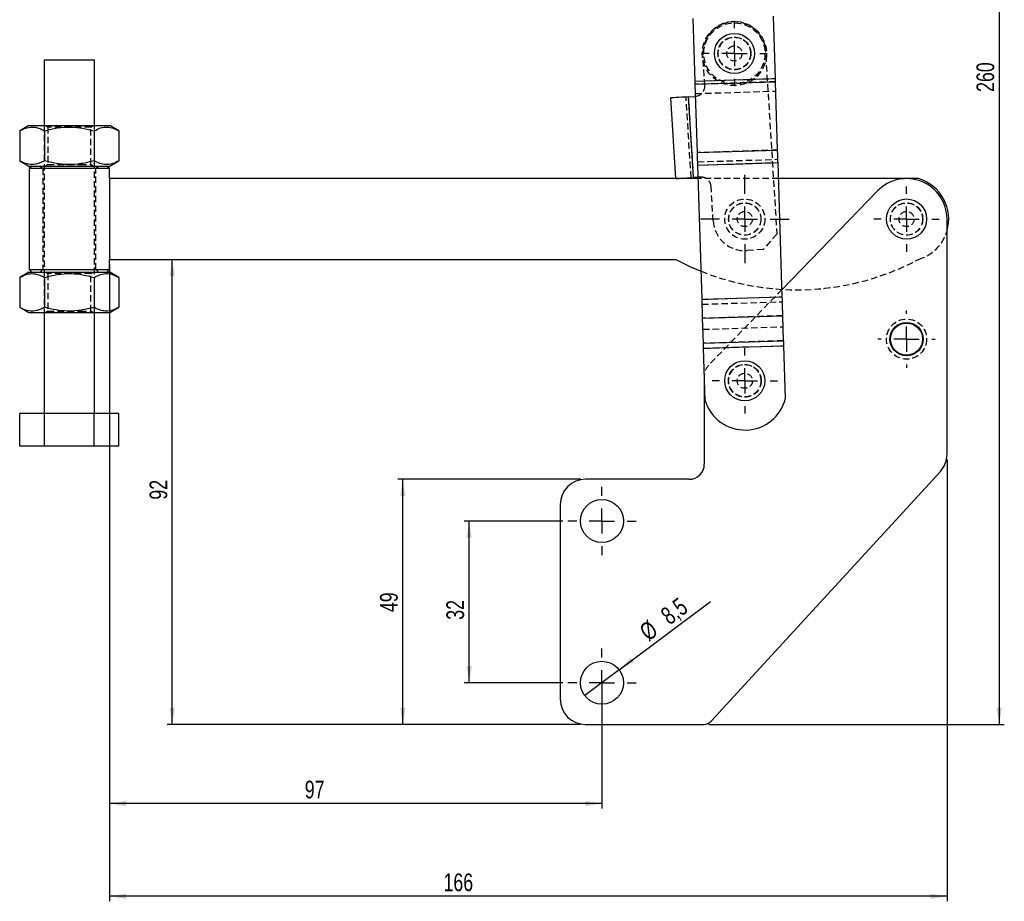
# Model space of a CAD drawing. Extents: x -800 to 11680, y 45 to 1082.
# Tile 2 of 14: x 75 to 270, y 45 to 219. Entities that reach past the tile are written whole.
import ezdxf

# ---------------------------------------------------------------- set-up
doc = ezdxf.new("R2010")
doc.units = 0
doc.linetypes.add('HIDDEN', pattern=[1.905, 1.27, -0.635])
doc.layers.get('0').update_dxf_attribs({"linetype": 'CONTINUOUS'})
doc.styles.add('SLDTEXTSTYLE0', font='TXT', dxfattribs={"width": 0.75})
doc.dimstyles.new('SLDDIMSTYLE0', dxfattribs={"dimtxt": 3.5, "dimasz": 3.302, "dimexe": 0, "dimexo": 0.0625, "dimgap": 0.875, "dimtad": 1, "dimdec": 0, "dimrnd": 1e-09, "dimzin": 12, "dimtxsty": 'SLDTEXTSTYLE0', "dimsah": 1, "dimcen": 0.09, "dimazin": 3, "dimtfac": 1, "dimtdec": 0, "dimtofl": 0, "dimtmove": 0, "dimatfit": 3, "dimtolj": 1, "dimtzin": 12})
doc.dimstyles.new('SLDDIMSTYLE1', dxfattribs={"dimtxt": 3.5, "dimasz": 3.302, "dimexe": 0, "dimexo": 0.0625, "dimgap": 0.875, "dimtad": 1, "dimdec": 3, "dimrnd": 1e-09, "dimzin": 12, "dimtxsty": 'SLDTEXTSTYLE0', "dimsah": 1, "dimcen": 0.09, "dimazin": 3, "dimtfac": 1, "dimtdec": 3, "dimtofl": 0, "dimtmove": 0, "dimatfit": 3, "dimtolj": 1, "dimtzin": 12})
doc.dimstyles.new('SLDDIMSTYLE2', dxfattribs={"dimtxt": 3.5, "dimasz": 3.302, "dimexe": 0, "dimexo": 0.0625, "dimgap": 0.875, "dimtad": 1, "dimdec": 0, "dimrnd": 1e-09, "dimzin": 12, "dimtxsty": 'SLDTEXTSTYLE0', "dimsah": 1, "dimcen": 0.09, "dimazin": 3, "dimtfac": 1, "dimtofl": 0, "dimtmove": 0, "dimatfit": 3, "dimtolj": 1, "dimtzin": 12})
doc.dimstyles.new('SLDDIMSTYLE3', dxfattribs={"dimtxt": 3.5, "dimasz": 3.302, "dimexe": 0, "dimexo": 0.0625, "dimgap": 0.875, "dimtad": 1, "dimdec": 3, "dimrnd": 1e-09, "dimzin": 12, "dimtxsty": 'SLDTEXTSTYLE0', "dimblk1": 'NONE', "dimsah": 1, "dimcen": 0, "dimazin": 3, "dimtfac": 1, "dimtdec": 3, "dimtmove": 0, "dimatfit": 3, "dimtolj": 1, "dimtzin": 12})

# ---------------------------------------------------------------- blocks, each defined once
blk = doc.blocks.new('_D')
at = {"color": 179, "linetype": 'CONTINUOUS'}
for p, q in [((92.8, 170.64), (92.8, 63.01)), ((190.22, 86.9), (190.22, 63.01)), ((190.22, 64.01), (92.8, 64.01))]:
    blk.add_line(p, q, dxfattribs=at)
for points in [[(92.8, 64.01), (96.1, 63.5), (96.1, 64.51)], [(190.22, 64.01), (186.92, 64.51), (186.92, 63.5)]]:
    blk.add_solid(points, dxfattribs=at)
at = {"color": 179, "linetype": 'CONTINUOUS', "insert": (131.43, 68.52, 0.1), "char_height": 3.5, "attachment_point": 1, "style": 'SLDTEXTSTYLE0'}
blk.add_mtext('97', dxfattribs=at)
blk = doc.blocks.new('_D_1')
at = {"color": 179, "linetype": 'CONTINUOUS'}
for p, q in [((92.8, 170.64), (92.8, 44.65)), ((258.47, 132.1), (258.47, 44.65)), ((258.47, 45.65), (92.8, 45.65))]:
    blk.add_line(p, q, dxfattribs=at)
for points in [[(92.8, 45.65), (96.1, 45.15), (96.1, 46.16)], [(258.47, 45.65), (255.17, 46.16), (255.17, 45.15)]]:
    blk.add_solid(points, dxfattribs=at)
at = {"color": 179, "linetype": 'CONTINUOUS', "insert": (158.88, 50.16, 0.1), "char_height": 3.5, "attachment_point": 1, "style": 'SLDTEXTSTYLE0'}
blk.add_mtext('166', dxfattribs=at)
blk = doc.blocks.new('_D_2')
at = {"color": 179, "linetype": 'CONTINUOUS'}
for p, q in [((93.8, 171.64), (106.24, 171.64)), ((105.24, 79.65), (105.24, 171.64)), ((185.97, 79.65), (104.24, 79.65))]:
    blk.add_line(p, q, dxfattribs=at)
for points in [[(105.24, 171.64), (104.73, 168.34), (105.75, 168.34)], [(105.24, 79.65), (105.75, 82.96), (104.73, 82.96)]]:
    blk.add_solid(points, dxfattribs=at)
at = {"color": 179, "linetype": 'CONTINUOUS', "insert": (100.73, 124.13, 0.1), "char_height": 3.5, "attachment_point": 1, "rotation": 90, "style": 'SLDTEXTSTYLE0'}
blk.add_mtext('92', dxfattribs=at)
blk = doc.blocks.new('_D_3')
at = {"color": 179, "linetype": 'CONTINUOUS'}
for p, q in [((182.47, 119.9), (162.95, 119.9)), ((163.95, 87.9), (163.95, 119.9)), ((182.47, 87.9), (162.95, 87.9))]:
    blk.add_line(p, q, dxfattribs=at)
for points in [[(163.95, 119.9), (163.45, 116.6), (164.46, 116.6)], [(163.95, 87.9), (164.46, 91.21), (163.45, 91.21)]]:
    blk.add_solid(points, dxfattribs=at)
at = {"color": 179, "linetype": 'CONTINUOUS', "insert": (159.44, 100.36, 0.1), "char_height": 3.5, "attachment_point": 1, "rotation": 90, "style": 'SLDTEXTSTYLE0'}
blk.add_mtext('32', dxfattribs=at)
blk = doc.blocks.new('_D_4')
at = {"color": 179, "linetype": 'CONTINUOUS'}
for p, q in [((185.97, 128.15), (149.83, 128.15)), ((150.83, 79.65), (150.83, 128.15)), ((185.97, 79.65), (149.83, 79.65))]:
    blk.add_line(p, q, dxfattribs=at)
for points in [[(150.83, 128.15), (150.32, 124.85), (151.34, 124.85)], [(150.83, 79.65), (151.34, 82.96), (150.32, 82.96)]]:
    blk.add_solid(points, dxfattribs=at)
at = {"color": 179, "linetype": 'CONTINUOUS', "insert": (146.32, 101.88, 0.1), "char_height": 3.5, "attachment_point": 1, "rotation": 90, "style": 'SLDTEXTSTYLE0'}
blk.add_mtext('49', dxfattribs=at)
blk = doc.blocks.new('_D_5')
at = {"color": 179, "linetype": 'CONTINUOUS'}
for q in [(211.66, 103.97), (186.82, 85.35)]:
    blk.add_line((193.62, 90.45), q, dxfattribs=at)
blk.add_solid([(193.62, 90.45), (196.57, 92.03), (195.96, 92.84)], dxfattribs=at)
at = {"color": 179, "linetype": 'CONTINUOUS', "char_height": 3.5, "attachment_point": 1, "rotation": 36.8431, "style": 'SLDTEXTSTYLE0'}
for s, insert in [('8,5', (201.49, 102.02, 0.1)), ('%%c', (197.3, 98.81, 0.1))]:
    blk.add_mtext(s, dxfattribs=dict(at, insert=insert))
blk = doc.blocks.new('_NONE')
blk = doc.blocks.new('_D_6')
at = {"color": 179, "linetype": 'CONTINUOUS'}
for p, q in [((212.79, 339.48), (269.8, 339.48)), ((268.8, 339.48), (268.8, 79.65)), ((211.34, 79.65), (269.8, 79.65))]:
    blk.add_line(p, q, dxfattribs=at)
for points in [[(268.8, 339.48), (268.29, 336.18), (269.31, 336.18)], [(268.8, 79.65), (269.31, 82.96), (268.29, 82.96)]]:
    blk.add_solid(points, dxfattribs=at)
at = {"color": 179, "linetype": 'CONTINUOUS', "insert": (264.29, 204.81, 0.1), "char_height": 3.5, "attachment_point": 1, "rotation": 90, "style": 'SLDTEXTSTYLE0'}
blk.add_mtext('260', dxfattribs=at)
blk = doc.blocks.new('SW_CENTERMARKSYMBOL_0')
at = {"color": 0, "linetype": 'CONTINUOUS'}
for p, q in [((0, 5), (0, 6.46875)), ((0, 0), (0, 2.5)), ((-5, 0), (-6.46875, 0)), ((0, 0), (-2.5, 0)), ((0, 0), (0, -2.5)), ((0, 0), (2.5, 0)), ((5, 0), (6.46875, 0)), ((0, -5), (0, -6.46875))]:
    blk.add_line(p, q, dxfattribs=at)
blk = doc.blocks.new('SW_CENTERMARKSYMBOL_1')
at = {"color": 0, "linetype": 'CONTINUOUS'}
for p, q in [((0, 5), (0, 5.67)), ((0, 0), (0, 2.5)), ((-5, 0), (-5.68, 0)), ((0, 0), (-2.5, 0)), ((0, 0), (0, -2.5)), ((0, 0), (2.5, 0)), ((5, 0), (5.67, 0)), ((0, -5), (0, -5.68)), ((-60.25, -31), (-60.25, -29.25)), ((-60.25, -36), (-60.25, -33.5)), ((-65.25, -36), (-67, -36)), ((-60.25, -36), (-62.75, -36)), ((-60.25, -36), (-60.25, -38.5)), ((-60.25, -36), (-57.75, -36)), ((-55.25, -36), (-53.5, -36)), ((-60.25, -41), (-60.25, -42.75))]:
    blk.add_line(p, q, dxfattribs=at)
blk = doc.blocks.new('SW_CENTERMARKSYMBOL_2')
at = {"color": 0, "linetype": 'CONTINUOUS'}
for p, q in [((0, 5), (0, 6.75)), ((0, 0), (0, 2.5)), ((-5, 0), (-6.75, 0)), ((0, 0), (-2.5, 0)), ((0, 0), (0, -2.5)), ((0, 0), (2.5, 0)), ((5, 0), (6.75, 0)), ((0, -5), (0, -6.75))]:
    blk.add_line(p, q, dxfattribs=at)
blk = doc.blocks.new('SW_CENTERMARKSYMBOL_3')
at = {"color": 0, "linetype": 'CONTINUOUS'}
for p, q in [((0, 5), (0, 6.46875)), ((0, 0), (0, 2.5)), ((-5, 0), (-6.46875, 0)), ((0, 0), (-2.5, 0)), ((0, 0), (0, -2.5)), ((0, 0), (2.5, 0)), ((5, 0), (6.46875, 0)), ((0, -5), (0, -6.46875))]:
    blk.add_line(p, q, dxfattribs=at)
blk = doc.blocks.new('SW_CENTERMARKSYMBOL_4')
at = {"color": 0, "linetype": 'CONTINUOUS'}
for p, q in [((0, 5), (0, 8.75)), ((0, 0), (0, 2.5)), ((-5, 0), (-8.75, 0)), ((0, 0), (-2.5, 0)), ((0, 0), (0, -2.5)), ((0, 0), (2.5, 0)), ((5, 0), (8.75, 0)), ((0, -5), (0, -8.75))]:
    blk.add_line(p, q, dxfattribs=at)
blk = doc.blocks.new('SW_CENTERMARKSYMBOL_5')
at = {"color": 0, "linetype": 'CONTINUOUS'}
for p, q in [((0, 5), (0, 6.46875)), ((0, 0), (0, 2.5)), ((-5, 0), (-6.46875, 0)), ((0, 0), (-2.5, 0)), ((0, 0), (0, -2.5)), ((0, 0), (2.5, 0)), ((5, 0), (6.46875, 0)), ((0, -5), (0, -6.46875))]:
    blk.add_line(p, q, dxfattribs=at)
blk = doc.blocks.new('SW_CENTERMARKSYMBOL_6')
at = {"color": 0, "linetype": 'CONTINUOUS'}
for p, q in [((0, 5), (0, 6.46875)), ((0, 0), (0, 2.5)), ((-5, 0), (-6.46875, 0)), ((0, 0), (-2.5, 0)), ((0, 0), (0, -2.5)), ((0, 0), (2.5, 0)), ((5, 0), (6.46875, 0)), ((0, -5), (0, -6.46875))]:
    blk.add_line(p, q, dxfattribs=at)

msp = doc.modelspace()

# ---------------------------------------------------------------- linework, layer by layer
at = {"color": 7, "linetype": 'CONTINUOUS'}
for p, q in [((208.648429, 206.96342), (208.257483, 219.307344)), ((224.515473, 207.465947), (224.124528, 219.809871)), ((79.862277, 211.142953), (79.863052, 198.142955)), ((89.863057, 198.143555), (89.862275, 211.143553)), ((208.648429, 206.96342), (224.515473, 207.465947)), ((208.668977, 206.314649), (224.53602, 206.817176)), ((224.963766, 193.311362), (224.53602, 206.817176)), ((209.096721, 192.808833), (208.668977, 206.314649)), ((204.862363, 187.650455), (203.86277, 203.619201)), ((207.355933, 203.83786), (208.682982, 203.920931)), ((208.355525, 187.869117), (207.355933, 203.83786)), ((208.682982, 203.920931), (208.744636, 203.925747)), ((76.863061, 198.142774), (75.048159, 197.094802)), ((75.048159, 197.094802), (75.048516, 191.19053)), ((79.955648, 197.095096), (79.95599, 191.190824)), ((89.770596, 197.095685), (89.770953, 191.191414)), ((94.678077, 197.095979), (92.863056, 198.143735)), ((94.678077, 197.095979), (94.678427, 191.191709)), ((209.096721, 192.808833), (224.963766, 193.311362)), ((75.048516, 191.19053), (76.863538, 190.142775)), ((92.863533, 190.143734), (94.678427, 191.191709)), ((77.426041, 190.142808), (76.926063, 189.642778)), ((76.926063, 189.642778), (76.92727, 169.642778)), ((92.801067, 189.643731), (92.301036, 190.143701)), ((92.801186, 187.643731), (92.801067, 189.643731)), ((209.175486, 190.321876), (225.04253, 190.824404)), ((210.01639, 163.770785), (209.175486, 190.321876)), ((225.883434, 164.273312), (225.04253, 190.824404)), ((209.260085, 187.65072), (92.801186, 187.643731)), ((92.801186, 187.643731), (92.802147, 171.643731)), ((209.251392, 187.925195), (208.355525, 187.869117)), ((252.801186, 187.653333), (225.143014, 187.651673)), ((244.721836, 185.21896), (225.837569, 165.721492)), ((258.468333, 133.099377), (258.468333, 179.653193)), ((92.802147, 171.643731), (204.802146, 171.650452)), ((92.802267, 169.643731), (92.802147, 171.643731)), ((76.92727, 169.642778), (77.427293, 169.142808)), ((92.302295, 169.143701), (92.802267, 169.643731)), ((76.864789, 169.142775), (75.049902, 168.094801)), ((75.049902, 168.094801), (75.05026, 162.19053)), ((79.957376, 168.095096), (79.957734, 162.190825)), ((89.772339, 168.095685), (89.772689, 162.191414)), ((94.679813, 168.095979), (92.864799, 169.143735)), ((94.679813, 168.095979), (94.680171, 162.191708)), ((210.01639, 163.770785), (225.883434, 164.273312)), ((75.05026, 162.19053), (76.865281, 161.142775)), ((92.865276, 161.143735), (94.680171, 162.191708)), ((79.865272, 161.142955), (79.866479, 141.142955)), ((89.866477, 141.143555), (89.865277, 161.143555)), ((210.134845, 160.03061), (226.001889, 160.533138)), ((210.291973, 155.069385), (210.134845, 160.03061)), ((226.159017, 155.571913), (226.001889, 160.533138)), ((210.291973, 155.069385), (226.159017, 155.571913)), ((210.322874, 154.093686), (226.189918, 154.596215)), ((210.653517, 143.653808), (210.322874, 154.093686)), ((226.520562, 144.156335), (226.189918, 154.596215)), ((210.468332, 148.638533), (210.468332, 131.153192)), ((79.959, 141.142961), (75.051527, 141.142666)), ((75.051899, 134.742666), (75.051527, 141.142666)), ((89.773956, 141.143549), (79.959, 141.142961)), ((79.959388, 134.74296), (79.959, 141.142961)), ((94.68143, 141.143843), (89.773956, 141.143549)), ((89.774336, 134.743549), (89.773956, 141.143549)), ((94.681817, 134.743843), (94.68143, 141.143843)), ((79.959388, 134.74296), (75.051899, 134.742666)), ((89.774336, 134.743549), (79.959388, 134.74296)), ((94.681817, 134.743843), (89.774336, 134.743549)), ((211.812767, 80.301095), (257.152616, 129.719134)), ((207.468332, 128.153194), (186.968333, 128.153194)), ((181.968332, 123.153191), (181.968332, 84.653195)), ((186.968333, 79.653192), (210.339053, 79.653192))]:
    msp.add_line(p, q, dxfattribs=at)
at = {"color": 7, "linetype": 'HIDDEN'}
for p, q in [((222.485488, 213.916313), (224.815608, 176.692035)), ((210.554126, 206.041973), (210.179279, 212.03025)), ((208.648429, 206.96342), (224.515473, 207.465947)), ((224.53602, 206.817176), (208.668977, 206.314649)), ((208.727194, 204.476464), (224.594238, 204.978991)), ((207.856502, 187.83788), (206.85691, 203.806624)), ((208.355525, 187.869117), (207.355933, 203.83786)), ((79.863052, 198.142955), (79.865272, 161.142955)), ((80.18979, 198.142974), (80.613072, 197.846629)), ((80.613072, 197.846629), (80.613519, 190.439371)), ((89.113074, 197.847139), (89.536319, 198.143534)), ((89.113521, 190.43988), (89.113074, 197.847139)), ((89.865277, 161.143555), (89.863057, 198.143555)), ((224.963766, 193.311362), (209.096721, 192.808833)), ((209.154939, 190.970648), (225.021983, 191.473175)), ((79.113538, 190.142909), (79.613562, 189.64294)), ((79.613562, 189.64294), (79.614769, 169.64294)), ((80.613519, 190.439371), (80.190281, 190.142974)), ((89.536796, 190.143535), (89.113521, 190.43988)), ((90.113568, 189.643569), (90.613539, 190.1436)), ((90.114768, 169.64357), (90.113568, 189.643569)), ((209.175486, 190.321876), (225.04253, 190.824404)), ((209.682574, 187.952185), (209.251392, 187.925195)), ((225.143014, 187.651673), (209.260085, 187.65072)), ((212.230541, 179.260807), (211.803616, 186.081042)), ((224.815608, 176.692035), (222.102449, 173.616523)), ((222.102449, 173.616523), (218.858798, 173.413481)), ((79.614769, 169.64294), (79.11479, 169.14291)), ((90.614798, 169.1436), (90.114768, 169.64357)), ((80.191533, 169.142974), (80.614815, 168.846629)), ((80.614815, 168.846629), (80.615262, 161.43937)), ((89.11481, 168.847139), (89.538055, 169.143535)), ((89.115257, 161.439881), (89.11481, 168.847139)), ((225.837569, 165.721492), (211.313396, 150.725696)), ((210.01639, 163.770785), (225.883434, 164.273312)), ((210.047291, 162.795087), (225.914335, 163.297614)), ((80.615262, 161.43937), (80.19201, 161.142974)), ((89.53854, 161.143536), (89.115257, 161.439881)), ((226.001889, 160.533138), (210.134845, 160.03061)), ((210.204419, 157.833862), (226.071463, 158.33639)), ((226.159017, 155.571913), (210.291973, 155.069385)), ((210.322874, 154.093686), (226.189918, 154.596215))]:
    msp.add_line(p, q, dxfattribs=at)
at = {"color": 7, "linetype": 'CONTINUOUS', "flags": 128}
for points in [[(79.862277, 211.142953), (79.902153, 211.142957), (80.15361, 211.142972), (80.625231, 211.143002), (81.294964, 211.143039), (82.131515, 211.143091), (83.09574, 211.143147), (84.142576, 211.14321), (85.223059, 211.143278), (86.286682, 211.143341), (87.283689, 211.1434), (88.167484, 211.143453), (88.896724, 211.143497), (89.437316, 211.143531), (89.763987, 211.143549), (89.862275, 211.143553)], [(208.668977, 206.314649), (208.666551, 206.391234), (208.664069, 206.469607), (208.661538, 206.549525), (208.658966, 206.63074), (208.65636, 206.712995), (208.65373, 206.796035), (208.651084, 206.879597), (208.648429, 206.96342)], [(224.53602, 206.817176), (224.533595, 206.893761), (224.531113, 206.972137), (224.528582, 207.052056), (224.526009, 207.133267), (224.523405, 207.215525), (224.520775, 207.298562), (224.518128, 207.382124), (224.515473, 207.465947)], [(207.355933, 203.83786), (206.674451, 203.795202), (206.019158, 203.754183), (205.415236, 203.716379), (204.885894, 203.683246), (204.451474, 203.656051), (204.128671, 203.635845), (203.92989, 203.623403), (203.86277, 203.619201)], [(76.863061, 198.142774), (76.94302, 198.14278), (77.247645, 198.142799), (77.771331, 198.142828), (78.499044, 198.142873), (79.409833, 198.142927), (80.477501, 198.142992), (81.671338, 198.143063), (82.95698, 198.143141), (84.297474, 198.143221), (85.654232, 198.143301), (86.988236, 198.143382), (88.261093, 198.143458), (89.436199, 198.143529), (90.479742, 198.143592), (91.361704, 198.143644), (92.056717, 198.143687), (92.544774, 198.143715), (92.811841, 198.143732), (92.863056, 198.143735)], [(209.175486, 190.321876), (209.165309, 190.643202), (209.155164, 190.963523), (209.145083, 191.281836), (209.135097, 191.597147), (209.125237, 191.908467), (209.115534, 192.214824), (209.106019, 192.51526), (209.096721, 192.808833)], [(225.04253, 190.824404), (225.032354, 191.145729), (225.022209, 191.46605), (225.012127, 191.784365), (225.002141, 192.099675), (224.992281, 192.410996), (224.982578, 192.717353), (224.973063, 193.017788), (224.963766, 193.311362)], [(76.863538, 190.142775), (76.943512, 190.142779), (77.248122, 190.142797), (77.771808, 190.142829), (78.499521, 190.142874), (79.41031, 190.142928), (80.477978, 190.142991), (81.671814, 190.143064), (82.957472, 190.14314), (84.29795, 190.14322), (85.654716, 190.143302), (86.988713, 190.143382), (88.26157, 190.143458), (89.436675, 190.143529), (90.480226, 190.143593), (91.362189, 190.143645), (92.057194, 190.143686), (92.545251, 190.143716), (92.812325, 190.143732), (92.863533, 190.143734)], [(84.863569, 189.643254), (83.522121, 189.643174), (82.219268, 189.643096), (80.992485, 189.643022), (79.877074, 189.642956), (78.905101, 189.642897), (78.104551, 189.642848), (77.498446, 189.642813), (77.104221, 189.642789), (76.933215, 189.642779), (76.926063, 189.642778)], [(92.801067, 189.643731), (92.793914, 189.643731), (92.622909, 189.64372), (92.228684, 189.643696), (91.622579, 189.64366), (90.822029, 189.643612), (89.850063, 189.643554), (88.734644, 189.643487), (87.507862, 189.643413), (86.205008, 189.643335), (84.863569, 189.643254)], [(204.862363, 187.650455), (204.929483, 187.654657), (205.128264, 187.6671), (205.451067, 187.687308), (205.885486, 187.7145), (206.414828, 187.747635), (207.01875, 187.785439), (207.674043, 187.826458), (208.355525, 187.869117)], [(204.802146, 171.650452), (208.00816, 170.082348), (209.841065, 169.306567)], [(76.92727, 169.642778), (76.934422, 169.642779), (77.105428, 169.642789), (77.499653, 169.642813), (78.105758, 169.642849), (78.906308, 169.642897), (79.878266, 169.642955), (80.993692, 169.643023), (82.220475, 169.643096), (83.523328, 169.643174), (84.864761, 169.643255)], [(84.864761, 169.643255), (86.206208, 169.643335), (87.509061, 169.643413), (88.735844, 169.643487), (89.851263, 169.643554), (90.823228, 169.643612), (91.623778, 169.64366), (92.229883, 169.643697), (92.624108, 169.64372), (92.795114, 169.643731), (92.802267, 169.643731)], [(76.864789, 169.142775), (76.944764, 169.14278), (77.249373, 169.142798), (77.773075, 169.142829), (78.500773, 169.142873), (79.411576, 169.142927), (80.479245, 169.142992), (81.673066, 169.143063), (82.958723, 169.14314), (84.299217, 169.143221), (85.655975, 169.143302), (86.989972, 169.143382), (88.262836, 169.143459), (89.437942, 169.143529), (90.481485, 169.143592), (91.363448, 169.143645), (92.058453, 169.143686), (92.54651, 169.143716), (92.813584, 169.143732), (92.864799, 169.143735)], [(210.134845, 160.03061), (210.122156, 160.431283), (210.108636, 160.85814), (210.094394, 161.307836), (210.07954, 161.776843), (210.064191, 162.261486), (210.048467, 162.757962), (210.032491, 163.26238), (210.01639, 163.770785)], [(226.001889, 160.533138), (225.9892, 160.93381), (225.975681, 161.360668), (225.961438, 161.810364), (225.946585, 162.279371), (225.931235, 162.764013), (225.915511, 163.26049), (225.899535, 163.764908), (225.883434, 164.273312)], [(76.865281, 161.142775), (76.945241, 161.142779), (77.249865, 161.142798), (77.773551, 161.142829), (78.501265, 161.142873), (79.412053, 161.142928), (80.479722, 161.142992), (81.673558, 161.143063), (82.9592, 161.143141), (84.299694, 161.143221), (85.656452, 161.143302), (86.990456, 161.143382), (88.263313, 161.143458), (89.438419, 161.143529), (90.481962, 161.143592), (91.363925, 161.143645), (92.058937, 161.143687), (92.546995, 161.143715), (92.814061, 161.143732), (92.865276, 161.143735)], [(210.322874, 154.093686), (210.318674, 154.226314), (210.314506, 154.357903), (210.310405, 154.487418), (210.3064, 154.613845), (210.302525, 154.736197), (210.29881, 154.853508), (210.295283, 154.964862), (210.291973, 155.069385)], [(226.189918, 154.596215), (226.185718, 154.728843), (226.181551, 154.860429), (226.177449, 154.989945), (226.173445, 155.116374), (226.16957, 155.238723), (226.165854, 155.356035), (226.162328, 155.467389), (226.159017, 155.571913)], [(210.485496, 148.958987), (210.482197, 148.926623), (210.468332, 148.638533)]]:
    msp.add_lwpolyline(points, dxfattribs=at)
at = {"color": 7, "linetype": 'HIDDEN', "flags": 128}
for points in [[(85.160027, 197.846902), (84.615956, 197.846869), (83.644162, 197.846811), (82.738067, 197.846757), (81.946547, 197.846709), (81.312249, 197.846671), (80.869387, 197.846644), (80.641816, 197.846631), (80.613072, 197.846629)], [(89.113074, 197.847139), (88.998514, 197.847132), (88.66101, 197.847111), (88.118765, 197.847079), (87.400998, 197.847037), (86.546409, 197.846984), (85.601079, 197.846929), (85.253219, 197.846908)], [(80.613519, 190.439371), (80.728079, 190.439377), (81.065576, 190.439397), (81.607829, 190.439431), (82.325588, 190.439474), (83.180184, 190.439524), (84.125514, 190.439582), (84.478657, 190.439602)], [(84.568868, 190.439608), (85.11063, 190.43964), (86.082431, 190.439699), (86.988519, 190.439753)], [(86.988519, 190.439753), (87.780046, 190.4398), (88.414344, 190.439839), (88.857214, 190.439865), (89.084784, 190.43988), (89.113521, 190.43988)], [(85.161756, 168.846902), (84.617699, 168.846869), (83.645905, 168.846811), (82.73981, 168.846756), (81.948291, 168.846709), (81.313993, 168.846671), (80.871115, 168.846644), (80.643545, 168.846631), (80.614815, 168.846629)], [(89.11481, 168.847139), (89.000258, 168.847132), (88.662754, 168.847112), (88.120501, 168.847079), (87.402741, 168.847036), (86.548152, 168.846985), (85.602815, 168.846928), (85.254963, 168.846907)], [(80.615262, 161.43937), (80.729823, 161.439378), (81.067319, 161.439398), (81.609572, 161.43943), (82.327331, 161.439474), (83.181913, 161.439525), (84.127258, 161.439582), (84.4804, 161.439602)], [(84.570597, 161.439608), (85.112373, 161.43964), (86.084175, 161.439699), (86.990255, 161.439753)], [(86.990255, 161.439753), (87.781782, 161.439801), (88.41608, 161.439839), (88.85895, 161.439866), (89.08652, 161.439879), (89.115257, 161.439881)]]:
    msp.add_lwpolyline(points, dxfattribs=at)
at = {"color": 7, "linetype": 'HIDDEN'}
for centre, radius in [((216.41707, 212.420718), 6.35), ((216.41707, 212.420718), 6.05), ((216.41707, 212.420718), 3.25), ((216.41707, 212.420718), 3.2), ((216.41707, 212.420718), 1.5), ((218.468332, 179.651272), 3.96875), ((218.468332, 179.651272), 3.2), ((218.468332, 179.651272), 3.175), ((218.468332, 179.651272), 1.5), ((250.468332, 179.653192), 3.2), ((250.468332, 179.653192), 3.175), ((250.468332, 179.653192), 1.5), ((250.468332, 155.903192), 3.96875), ((218.468332, 147.653192), 3.25), ((218.468332, 147.653192), 3.2), ((218.468332, 147.653192), 1.5)]:
    msp.add_circle(centre, radius, dxfattribs=at)
at = {"color": 7, "linetype": 'CONTINUOUS'}
for centre, radius in [((216.41707, 212.420718), 3.96875), ((250.468332, 179.653192), 3.96875), ((250.468332, 155.903192), 3.3), ((250.468332, 155.903192), 3.175), ((218.468332, 147.653192), 3.96875), ((190.218332, 119.903193), 4.25), ((190.218332, 87.903193), 4.25)]:
    msp.add_circle(centre, radius, dxfattribs=at)
at = {"color": 7, "linetype": 'HIDDEN'}
for centre, radius, start, end in [((216.41707, 212.420718), 6.25, 13.84495441, 183.58185851), ((208.558033, 205.917024), 2, 275.35355767, 3.58185851), ((209.807523, 185.956092), 2, 3.58185851, 93.58185851), ((218.468332, 179.651272), 6.25, 183.58185851, 273.58185851), ((250.468332, 179.653192), 8.333333, 286.26364293, 343.7397953), ((228.799445, 216.651892), 51, 248.17746767, 298.07592517), ((213.468332, 148.638534), 3, 135.91530207, 173.86810415)]:
    msp.add_arc(centre, radius, start, end, dxfattribs=at)
at = {"color": 7, "linetype": 'CONTINUOUS'}
for centre, radius, start, end in [((250.468332, 179.653192), 8, 0, 135.91530207), ((250.468332, 179.653192), 8.333333, 343.7397953, 73.74323354), ((218.515805, 146.154269), 8.250326, 197.64234596, 345.98568792), ((253.468332, 133.099377), 5, 317.46437364, 0), ((207.468332, 131.153193), 3, 270, 360), ((186.968332, 123.153193), 5, 90, 180), ((186.968332, 84.653193), 5, 180, 270), ((210.339053, 81.653193), 2, 270, 317.46437364)]:
    msp.add_arc(centre, radius, start, end, dxfattribs=at)
for points, knots in [([(75.048159, 197.094802), (75.226228, 197.192544), (75.806815, 197.51123), (76.825611, 197.862588), (77.989458, 197.875757), (79.039732, 197.581461), (79.649226, 197.257811), (79.955648, 197.095096)], [0, 0, 0, 0, 0.1112578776, 0.36275062, 0.6203154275, 0.8091142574, 1, 1, 1, 1]), ([(79.955648, 197.095096), (80.807501, 197.314425), (82.529684, 197.757839), (85.081354, 197.920165), (87.520607, 197.68227), (89.016031, 197.292404), (89.770596, 197.095685)], [0, 0, 0, 0, 0.2646044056, 0.5349477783, 0.765342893, 1, 1, 1, 1]), ([(89.770596, 197.095685), (90.196516, 197.314988), (91.057594, 197.75835), (92.333426, 197.920601), (93.553057, 197.682632), (94.300786, 197.292721), (94.678077, 197.095979)], [0, 0, 0, 0, 0.2646048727, 0.534947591, 0.7653428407, 1, 1, 1, 1]), ([(79.95599, 191.190824), (79.652702, 191.029592), (79.043309, 190.705633), (78.003662, 190.412952), (76.83695, 190.420656), (75.817497, 190.76855), (75.226593, 191.09281), (75.048516, 191.19053)], [0, 0, 0, 0, 0.1889641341, 0.3796823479, 0.6308198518, 0.8887426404, 1, 1, 1, 1]), ([(89.770953, 191.191414), (88.919097, 190.972086), (87.196914, 190.528673), (84.645239, 190.366343), (82.205984, 190.604237), (80.710555, 190.994104), (79.95599, 191.190824)], [0, 0, 0, 0, 0.2646047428, 0.5349469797, 0.7653432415, 1, 1, 1, 1]), ([(94.678427, 191.191709), (94.252506, 190.972405), (93.391428, 190.529043), (92.115597, 190.366792), (90.895965, 190.60476), (90.148241, 190.994672), (89.770953, 191.191414)], [0, 0, 0, 0, 0.2646049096, 0.5349477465, 0.7653431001, 1, 1, 1, 1]), ([(75.049902, 168.094801), (75.227972, 168.192545), (75.808558, 168.511232), (76.827355, 168.862587), (77.991201, 168.875757), (79.041477, 168.581462), (79.65096, 168.25781), (79.957376, 168.095096)], [0, 0, 0, 0, 0.1112579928, 0.3627508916, 0.6203158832, 0.8091148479, 1, 1, 1, 1]), ([(79.957376, 168.095096), (80.809235, 168.314424), (82.531423, 168.757838), (85.083097, 168.920166), (87.52235, 168.68227), (89.017774, 168.292404), (89.772339, 168.095685)], [0, 0, 0, 0, 0.2646054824, 0.5349484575, 0.7653432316, 1, 1, 1, 1]), ([(89.772339, 168.095685), (90.19826, 168.314988), (91.059337, 168.75835), (92.335169, 168.920601), (93.554801, 168.682633), (94.302525, 168.292721), (94.679813, 168.095979)], [0, 0, 0, 0, 0.2646049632, 0.534947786, 0.7653431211, 1, 1, 1, 1]), ([(79.957734, 162.190825), (79.654445, 162.029593), (79.045052, 161.705634), (78.005405, 161.412952), (76.838694, 161.420657), (75.81924, 161.768551), (75.228337, 162.09281), (75.05026, 162.19053)], [0, 0, 0, 0, 0.1889641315, 0.3796823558, 0.6308198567, 0.8887426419, 1, 1, 1, 1]), ([(89.772689, 162.191414), (88.920833, 161.972085), (87.198648, 161.528671), (84.646975, 161.366343), (82.207723, 161.60424), (80.712298, 161.994105), (79.957734, 162.190825)], [0, 0, 0, 0, 0.2646049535, 0.5349481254, 0.7653430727, 1, 1, 1, 1]), ([(94.680171, 162.191708), (94.254247, 161.972405), (93.393163, 161.529043), (92.117333, 161.366792), (90.897701, 161.60476), (90.149977, 161.994672), (89.772689, 162.191414)], [0, 0, 0, 0, 0.2646051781, 0.5349479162, 0.7653431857, 1, 1, 1, 1])]:
    msp.add_open_spline(points, degree=3, knots=knots, dxfattribs=at)

# ---------------------------------------------------------------- block references
at = {"color": 179, "linetype": 'CONTINUOUS'}
for name, p in [('SW_CENTERMARKSYMBOL_0', (216.41707, 212.420718)), ('SW_CENTERMARKSYMBOL_6', (216.41707, 212.420718)), ('SW_CENTERMARKSYMBOL_4', (218.468332, 179.651272)), ('SW_CENTERMARKSYMBOL_5', (250.468332, 179.653192)), ('SW_CENTERMARKSYMBOL_1', (250.468332, 155.903192)), ('SW_CENTERMARKSYMBOL_3', (218.468332, 147.653192)), ('SW_CENTERMARKSYMBOL_2', (190.218332, 87.903193))]:
    msp.add_blockref(name, p, dxfattribs=at)

# ---------------------------------------------------------------- dimensions: what is measured, and where the dimension line sits
for base, p1, p2, dimstyle, picture, middle in [((268.802506, 79.653193), (211.786052, 339.484924), (210.339053, 79.653193), 'SLDDIMSTYLE0', '_D_6', (268.802506, 210.115953)), ((105.242058, 171.643731), (186.968332, 79.653193), (92.802146, 171.643731), 'SLDDIMSTYLE0', '_D_2', (105.242058, 128.142271)), ((150.8286407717, 128.1531925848), (186.9683322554, 79.6531925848), (186.9683322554, 128.1531925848), 'SLDDIMSTYLE2', '_D_4', (150.8286407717, 105.8915946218)), ((163.954276, 119.903193), (183.468332, 87.903193), (183.468332, 119.903193), 'SLDDIMSTYLE1', '_D_3', (163.954276, 104.365358))]:
    dim = msp.add_linear_dim(base=base, p1=p1, p2=p2, angle=90, dimstyle=dimstyle, dxfattribs=at)
    dim.commit()
    dim.dimension.update_dxf_attribs({"geometry": picture, "text_midpoint": middle, "dimtype": 160})
for base, p1, picture, middle in [((92.802146, 64.005976), (190.218332, 87.903193), '_D', (135.440727, 64.005976)), ((92.802146, 45.653193), (258.468332, 133.099377), '_D_1', (164.184354, 45.653193))]:
    dim = msp.add_linear_dim(base=base, p1=p1, p2=(92.802146, 171.643731), dimstyle='SLDDIMSTYLE0', dxfattribs=at)
    dim.commit()
    dim.dimension.update_dxf_attribs({"geometry": picture, "text_midpoint": middle, "dimtype": 160})
dim = msp.add_diameter_dim_2p(p1=(186.817139, 85.354785), p2=(193.619526, 90.4516), dimstyle='SLDDIMSTYLE3', dxfattribs=at)
dim.commit()
dim.dimension.update_dxf_attribs({"geometry": '_D_5', "text_midpoint": (205.978381, 99.711705), "dimtype": 163})

doc.saveas('drawing.dxf')
